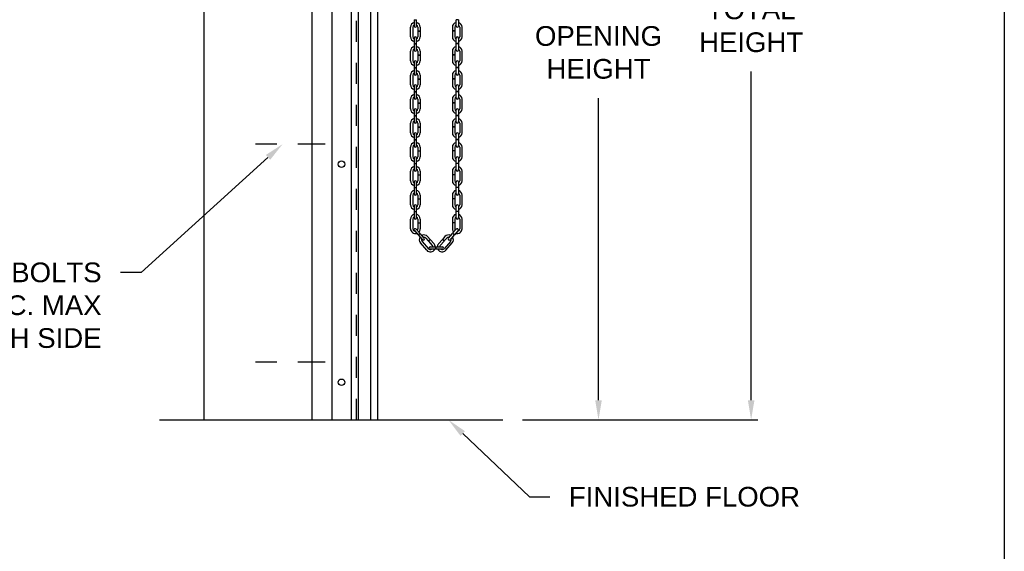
# Model space of a CAD drawing. Header units: inches. Extents: x 169.6 to 213.8, y 195 to 266.5.
# Tile 41 of 49: x 209.1 to 213.8, y 219.5 to 222.1. Entities that reach past the tile are written whole.
import ezdxf
from ezdxf import colors
from ezdxf.entities.mleader import LeaderData, LeaderLine
from ezdxf.math import Vec2, Vec3

# ---------------------------------------------------------------- set-up
doc = ezdxf.new("R2010")
doc.units = ezdxf.units.IN
doc.header["$LTSCALE"] = 0.25
doc.header["$MEASUREMENT"] = 0
doc.linetypes.add('CENTER2', pattern=[1.125, 0.75, -0.125, 0.125, -0.125])
doc.linetypes.add('HIDDEN', pattern=[0.375, 0.25, -0.125])
doc.layers.add('ANNOTATIONS', color=1, linetype='Continuous')
doc.layers.add('CHAIN HOIST RH', color=7, linetype='Continuous')
doc.styles.add('ARIAL', font='arial.ttf', dxfattribs={"height": 0.09375})
doc.dimstyles.new('STANDARD$0', dxfattribs={"dimtxt": 0.09375, "dimasz": 0.09375, "dimexe": 0.03125, "dimexo": 0.046875, "dimgap": 0.09, "dimtad": 0, "dimtih": 1, "dimtoh": 1, "dimdec": 4, "dimzin": 0, "dimdsep": 46, "dimtxsty": 'ARIAL', "dimcen": 0.09, "dimadec": 0, "dimazin": 0, "dimtfac": 1, "dimtdec": 4, "dimtofl": 0, "dimtmove": 0, "dimatfit": 1, "dimfxl": 1, "dimtolj": 1, "dimtzin": 0, "dimarcsym": 0})

# ---------------------------------------------------------------- blocks, each defined once
blk = doc.blocks.new('*D44')
at = {"layer": 'ANNOTATIONS', "color": 0, "lineweight": -2, "transparency": 16777216}
for p, q in [((210.51, 223.6452), (211.8555, 223.6452)), ((211.8242, 223.5514), (211.8242, 222.1143)), ((211.8242, 220.2423), (211.8242, 221.6794)), ((211.4632, 220.1486), (211.8555, 220.1486))]:
    blk.add_line(p, q, dxfattribs=at)
at = {"layer": 'ANNOTATIONS', "color": 0, "transparency": 16777216}
for points in [[(211.8086, 223.5514), (211.8399, 223.5514), (211.8242, 223.6452)], [(211.8086, 220.2423), (211.8399, 220.2423), (211.8242, 220.1486)]]:
    blk.add_solid(points, dxfattribs=at)
at = {"layer": 'defpoints', "color": 0, "transparency": 16777216}
for p in [(210.4632, 223.6452), (211.8242, 223.6452), (211.4163, 220.1486)]:
    blk.add_point(p, dxfattribs=at)
at = {"layer": 'ANNOTATIONS', "color": 0, "transparency": 16777216, "insert": (211.8242, 221.8969), "char_height": 0.09375, "attachment_point": 5, "style": 'ARIAL'}
blk.add_mtext('\\A1;OPENING \\PHEIGHT', dxfattribs=at)
blk = doc.blocks.new('*D45')
at = {"layer": 'ANNOTATIONS', "color": 0, "lineweight": -2, "transparency": 16777216}
for p, q in [((211.4475, 224.8986), (212.581, 224.8986)), ((212.5497, 224.8048), (212.5497, 222.241)), ((212.5497, 220.2423), (212.5497, 221.8061)), ((211.4632, 220.1486), (212.581, 220.1486))]:
    blk.add_line(p, q, dxfattribs=at)
at = {"layer": 'ANNOTATIONS', "color": 0, "transparency": 16777216}
for points in [[(212.5341, 224.8048), (212.5654, 224.8048), (212.5497, 224.8986)], [(212.5341, 220.2423), (212.5654, 220.2423), (212.5497, 220.1486)]]:
    blk.add_solid(points, dxfattribs=at)
at = {"layer": 'defpoints', "color": 0, "transparency": 16777216}
for p in [(211.4007, 224.8986), (211.4163, 220.1486), (212.5497, 220.1486)]:
    blk.add_point(p, dxfattribs=at)
at = {"layer": 'ANNOTATIONS', "color": 0, "transparency": 16777216, "insert": (212.5497, 222.0236), "char_height": 0.09375, "attachment_point": 5, "style": 'ARIAL'}
blk.add_mtext('\\A1;TOTAL\\PHEIGHT', dxfattribs=at)

msp = doc.modelspace()

# ---------------------------------------------------------------- linework, layer by layer
at = {"layer": 'CHAIN HOIST RH', "linetype": 'Continuous'}
for p, q in [((209.94755, 225.64691), (209.94755, 220.14855)), ((210.46317, 220.14855), (210.46317, 225.64691)), ((210.55713, 223.89855), (210.55713, 220.14855)), ((210.6484, 223.89855), (210.6484, 220.14855)), ((210.68193, 223.89855), (210.68193, 220.14855)), ((210.73988, 223.89855), (210.73988, 220.14855)), ((210.7734, 223.89855), (210.7734, 220.14855)), ((209.73819, 220.14855), (211.36942, 220.14855))]:
    msp.add_line(p, q, dxfattribs=at)
at = {"layer": 'CHAIN HOIST RH', "linetype": 'HIDDEN'}
msp.add_line((210.67411, 220.14855), (210.67411, 223.94644), dxfattribs=at)
at = {"layer": 'CHAIN HOIST RH'}
for p, q in [((210.94805, 222.05285), (210.94805, 222.02309)), ((210.94805, 222.05285), (210.95915, 222.05285)), ((210.95915, 222.02309), (210.95915, 222.05285)), ((211.15803, 222.05285), (211.14693, 222.05285)), ((211.14693, 222.02309), (211.14693, 222.05285)), ((211.15803, 222.05285), (211.15803, 222.02309)), ((210.93068, 221.97134), (210.93068, 222.01776)), ((210.94178, 222.01776), (210.94178, 221.97134)), ((210.96542, 222.01776), (210.96542, 221.99993)), ((210.96542, 221.99993), (210.97652, 221.99993)), ((210.96542, 221.99903), (210.97652, 221.99903)), ((210.96542, 221.99903), (210.96542, 221.97134)), ((210.97652, 222.01776), (210.97652, 221.99993)), ((210.97652, 221.99903), (210.97652, 221.97134)), ((211.12956, 222.01776), (211.12956, 221.99993)), ((211.14066, 221.99993), (211.12956, 221.99993)), ((211.12956, 221.99903), (211.12956, 221.97134)), ((211.14066, 221.99903), (211.12956, 221.99903)), ((211.14066, 222.01776), (211.14066, 221.99993)), ((211.14066, 221.99903), (211.14066, 221.97134)), ((211.1643, 222.01776), (211.1643, 221.97134)), ((211.1754, 221.97134), (211.1754, 222.01776)), ((210.94805, 221.96601), (210.94805, 221.93962)), ((210.94805, 221.93962), (210.95915, 221.93962)), ((210.95915, 221.93962), (210.95915, 221.96601)), ((211.14693, 221.93962), (211.14693, 221.96601)), ((211.15803, 221.93962), (211.14693, 221.93962)), ((211.15803, 221.96601), (211.15803, 221.93962)), ((210.93068, 221.85721), (210.93068, 221.90364)), ((210.94178, 221.90364), (210.94178, 221.85721)), ((210.94805, 221.93872), (210.95915, 221.93872)), ((210.94805, 221.93872), (210.94805, 221.90897)), ((210.95915, 221.90897), (210.95915, 221.93872)), ((210.96542, 221.90364), (210.96542, 221.88581)), ((210.97652, 221.90364), (210.97652, 221.88581)), ((211.12956, 221.90364), (211.12956, 221.88581)), ((211.14066, 221.90364), (211.14066, 221.88581)), ((211.15803, 221.93872), (211.14693, 221.93872)), ((211.14693, 221.90897), (211.14693, 221.93872)), ((211.15803, 221.93872), (211.15803, 221.90897)), ((211.1643, 221.90364), (211.1643, 221.85721)), ((211.1754, 221.85721), (211.1754, 221.90364)), ((210.94805, 221.85188), (210.94805, 221.8255)), ((210.95915, 221.8255), (210.95915, 221.85188)), ((210.96542, 221.88581), (210.97652, 221.88581)), ((210.96542, 221.88491), (210.96542, 221.85721)), ((210.96542, 221.88491), (210.97652, 221.88491)), ((210.97652, 221.88491), (210.97652, 221.85721)), ((211.14066, 221.88581), (211.12956, 221.88581)), ((211.12956, 221.88491), (211.12956, 221.85721)), ((211.14066, 221.88491), (211.12956, 221.88491)), ((211.14066, 221.88491), (211.14066, 221.85721)), ((211.14693, 221.8255), (211.14693, 221.85188)), ((211.15803, 221.85188), (211.15803, 221.8255)), ((210.94805, 221.8255), (210.95915, 221.8255)), ((210.94805, 221.8246), (210.95915, 221.8246)), ((210.94805, 221.8246), (210.94805, 221.79485)), ((210.95915, 221.79485), (210.95915, 221.8246)), ((211.15803, 221.8255), (211.14693, 221.8255)), ((211.14693, 221.79485), (211.14693, 221.8246)), ((211.15803, 221.8246), (211.14693, 221.8246)), ((211.15803, 221.8246), (211.15803, 221.79485)), ((210.93068, 221.74309), (210.93068, 221.78952)), ((210.94178, 221.78952), (210.94178, 221.74309)), ((210.96542, 221.78952), (210.96542, 221.77169)), ((210.96542, 221.77169), (210.97652, 221.77169)), ((210.96542, 221.77079), (210.96542, 221.74309)), ((210.96542, 221.77079), (210.97652, 221.77079)), ((210.97652, 221.78952), (210.97652, 221.77169)), ((210.97652, 221.77079), (210.97652, 221.74309)), ((211.12956, 221.78952), (211.12956, 221.77169)), ((211.14066, 221.77169), (211.12956, 221.77169)), ((211.12956, 221.77079), (211.12956, 221.74309)), ((211.14066, 221.77079), (211.12956, 221.77079)), ((211.14066, 221.78952), (211.14066, 221.77169)), ((211.14066, 221.77079), (211.14066, 221.74309)), ((211.1643, 221.78952), (211.1643, 221.74309)), ((211.1754, 221.74309), (211.1754, 221.78952)), ((210.94805, 221.73776), (210.94805, 221.71138)), ((210.94805, 221.71138), (210.95915, 221.71138)), ((210.94805, 221.71048), (210.95915, 221.71048)), ((210.94805, 221.71048), (210.94805, 221.68072)), ((210.95915, 221.71138), (210.95915, 221.73776)), ((210.95915, 221.68072), (210.95915, 221.71048)), ((211.14693, 221.71138), (211.14693, 221.73776)), ((211.15803, 221.71138), (211.14693, 221.71138)), ((211.14693, 221.68072), (211.14693, 221.71048)), ((211.15803, 221.71048), (211.14693, 221.71048)), ((211.15803, 221.73776), (211.15803, 221.71138)), ((211.15803, 221.71048), (211.15803, 221.68072)), ((210.93068, 221.62897), (210.93068, 221.67539)), ((210.94178, 221.67539), (210.94178, 221.62897)), ((210.96542, 221.67539), (210.96542, 221.65757)), ((210.97652, 221.67539), (210.97652, 221.65757)), ((211.12956, 221.67539), (211.12956, 221.65757)), ((211.14066, 221.67539), (211.14066, 221.65757)), ((211.1643, 221.67539), (211.1643, 221.62897)), ((211.1754, 221.62897), (211.1754, 221.67539)), ((210.94805, 221.62364), (210.94805, 221.59726)), ((210.95915, 221.59726), (210.95915, 221.62364)), ((210.96542, 221.65757), (210.97652, 221.65757)), ((210.96542, 221.65667), (210.96542, 221.62897)), ((210.96542, 221.65667), (210.97652, 221.65667)), ((210.97652, 221.65667), (210.97652, 221.62897)), ((211.14066, 221.65757), (211.12956, 221.65757)), ((211.14066, 221.65667), (211.12956, 221.65667)), ((211.12956, 221.65667), (211.12956, 221.62897)), ((211.14066, 221.65667), (211.14066, 221.62897)), ((211.14693, 221.59726), (211.14693, 221.62364)), ((211.15803, 221.62364), (211.15803, 221.59726)), ((210.94805, 221.59726), (210.95915, 221.59726)), ((210.94805, 221.59636), (210.94805, 221.5666)), ((210.94805, 221.59636), (210.95915, 221.59636)), ((210.95915, 221.5666), (210.95915, 221.59636)), ((211.15803, 221.59726), (211.14693, 221.59726)), ((211.14693, 221.5666), (211.14693, 221.59636)), ((211.15803, 221.59636), (211.14693, 221.59636)), ((211.15803, 221.59636), (211.15803, 221.5666)), ((210.93068, 221.51485), (210.93068, 221.56127)), ((210.94178, 221.56127), (210.94178, 221.51485)), ((210.96542, 221.56127), (210.96542, 221.54344)), ((210.96542, 221.54344), (210.97652, 221.54344)), ((210.96542, 221.54255), (210.97652, 221.54255)), ((210.96542, 221.54255), (210.96542, 221.51485)), ((210.97652, 221.56127), (210.97652, 221.54344)), ((210.97652, 221.54255), (210.97652, 221.51485)), ((211.12956, 221.56127), (211.12956, 221.54344)), ((211.14066, 221.54344), (211.12956, 221.54344)), ((211.14066, 221.54255), (211.12956, 221.54255)), ((211.12956, 221.54255), (211.12956, 221.51485)), ((211.14066, 221.56127), (211.14066, 221.54344)), ((211.14066, 221.54255), (211.14066, 221.51485)), ((211.1643, 221.56127), (211.1643, 221.51485)), ((211.1754, 221.51485), (211.1754, 221.56127)), ((210.94805, 221.50952), (210.94805, 221.48313)), ((210.94805, 221.48313), (210.95915, 221.48313)), ((210.94805, 221.48224), (210.94805, 221.45248)), ((210.94805, 221.48224), (210.95915, 221.48224)), ((210.95915, 221.48313), (210.95915, 221.50952)), ((210.95915, 221.45248), (210.95915, 221.48224)), ((211.14693, 221.48313), (211.14693, 221.50952)), ((211.15803, 221.48313), (211.14693, 221.48313)), ((211.15803, 221.48224), (211.14693, 221.48224)), ((211.14693, 221.45248), (211.14693, 221.48224)), ((211.15803, 221.50952), (211.15803, 221.48313)), ((211.15803, 221.48224), (211.15803, 221.45248)), ((210.93068, 221.40073), (210.93068, 221.44715)), ((210.94178, 221.44715), (210.94178, 221.40073)), ((210.96542, 221.44715), (210.96542, 221.42932)), ((210.96542, 221.42932), (210.97652, 221.42932)), ((210.96542, 221.42842), (210.97652, 221.42842)), ((210.96542, 221.42842), (210.96542, 221.40073)), ((210.97652, 221.44715), (210.97652, 221.42932)), ((210.97652, 221.42842), (210.97652, 221.40073)), ((211.12956, 221.44715), (211.12956, 221.42932)), ((211.14066, 221.42932), (211.12956, 221.42932)), ((211.14066, 221.42842), (211.12956, 221.42842)), ((211.12956, 221.42842), (211.12956, 221.40073)), ((211.14066, 221.44715), (211.14066, 221.42932)), ((211.14066, 221.42842), (211.14066, 221.40073)), ((211.1643, 221.44715), (211.1643, 221.40073)), ((211.1754, 221.40073), (211.1754, 221.44715)), ((210.94805, 221.3954), (210.94805, 221.36901)), ((210.95915, 221.36901), (210.95915, 221.3954)), ((211.14693, 221.36901), (211.14693, 221.3954)), ((211.15803, 221.3954), (211.15803, 221.36901)), ((210.93068, 221.2866), (210.93068, 221.33303)), ((210.94178, 221.33303), (210.94178, 221.2866)), ((210.94805, 221.36901), (210.95915, 221.36901)), ((210.94805, 221.36811), (210.94805, 221.33836)), ((210.94805, 221.36811), (210.95915, 221.36811)), ((210.95915, 221.33836), (210.95915, 221.36811)), ((210.96542, 221.33303), (210.96542, 221.3152)), ((210.97652, 221.33303), (210.97652, 221.3152)), ((211.12956, 221.33303), (211.12956, 221.3152)), ((211.14066, 221.33303), (211.14066, 221.3152)), ((211.15803, 221.36901), (211.14693, 221.36901)), ((211.15803, 221.36811), (211.14693, 221.36811)), ((211.14693, 221.33836), (211.14693, 221.36811)), ((211.15803, 221.36811), (211.15803, 221.33836)), ((211.1643, 221.33303), (211.1643, 221.2866)), ((211.1754, 221.2866), (211.1754, 221.33303)), ((210.96542, 221.3152), (210.97652, 221.3152)), ((210.96542, 221.3143), (210.97652, 221.3143)), ((210.96542, 221.3143), (210.96542, 221.2866)), ((210.97652, 221.3143), (210.97652, 221.2866)), ((211.14066, 221.3152), (211.12956, 221.3152)), ((211.14066, 221.3143), (211.12956, 221.3143)), ((211.12956, 221.3143), (211.12956, 221.2866)), ((211.14066, 221.3143), (211.14066, 221.2866)), ((210.94805, 221.28127), (210.94805, 221.25489)), ((210.94805, 221.25489), (210.95915, 221.25489)), ((210.94805, 221.25399), (210.94805, 221.22424)), ((210.94805, 221.25399), (210.95915, 221.25399)), ((210.95915, 221.25489), (210.95915, 221.28127)), ((210.95915, 221.22424), (210.95915, 221.25399)), ((211.14693, 221.25489), (211.14693, 221.28127)), ((211.15803, 221.25489), (211.14693, 221.25489)), ((211.15803, 221.25399), (211.14693, 221.25399)), ((211.14693, 221.22424), (211.14693, 221.25399)), ((211.15803, 221.28127), (211.15803, 221.25489)), ((211.15803, 221.25399), (211.15803, 221.22424)), ((210.93068, 221.17248), (210.93068, 221.21891)), ((210.94178, 221.21891), (210.94178, 221.17248)), ((210.96542, 221.21891), (210.96542, 221.20108)), ((210.96542, 221.20108), (210.97652, 221.20108)), ((210.96542, 221.20018), (210.97652, 221.20018)), ((210.96542, 221.20018), (210.96542, 221.17248)), ((210.97652, 221.21891), (210.97652, 221.20108)), ((210.97652, 221.20018), (210.97652, 221.17248)), ((211.12956, 221.21891), (211.12956, 221.20108)), ((211.14066, 221.20108), (211.12956, 221.20108)), ((211.12956, 221.20018), (211.12956, 221.17248)), ((211.14066, 221.20018), (211.12956, 221.20018)), ((211.14066, 221.21891), (211.14066, 221.20108)), ((211.14066, 221.20018), (211.14066, 221.17248)), ((211.1643, 221.21891), (211.1643, 221.17248)), ((211.1754, 221.17248), (211.1754, 221.21891)), ((210.94805, 221.16715), (210.94805, 221.14077)), ((210.95915, 221.14077), (210.95915, 221.16715)), ((211.14693, 221.14077), (211.14693, 221.16715)), ((211.15803, 221.16715), (211.15803, 221.14077)), ((210.93068, 221.05836), (210.93068, 221.10478)), ((210.94178, 221.10478), (210.94178, 221.05836)), ((210.94805, 221.14077), (210.95915, 221.14077)), ((210.94805, 221.13987), (210.95915, 221.13987)), ((210.94805, 221.13987), (210.94805, 221.11011)), ((210.95915, 221.11011), (210.95915, 221.13987)), ((210.96542, 221.10478), (210.96542, 221.08696)), ((210.97652, 221.10478), (210.97652, 221.08696)), ((211.12956, 221.10478), (211.12956, 221.08696)), ((211.14066, 221.10478), (211.14066, 221.08696)), ((211.15803, 221.14077), (211.14693, 221.14077)), ((211.15803, 221.13987), (211.14693, 221.13987)), ((211.14693, 221.11011), (211.14693, 221.13987)), ((211.15803, 221.13987), (211.15803, 221.11011)), ((211.1643, 221.10478), (211.1643, 221.05836)), ((211.1754, 221.05836), (211.1754, 221.10478)), ((210.97514, 221.03682), (210.95778, 221.05668)), ((210.96542, 221.08696), (210.97652, 221.08696)), ((210.96542, 221.08606), (210.96542, 221.05836)), ((210.96542, 221.08606), (210.97652, 221.08606)), ((210.97652, 221.08606), (210.97652, 221.05836)), ((211.14066, 221.08696), (211.12956, 221.08696)), ((211.12956, 221.08606), (211.12956, 221.05836)), ((211.14066, 221.08606), (211.12956, 221.08606)), ((211.13094, 221.03682), (211.1483, 221.05668)), ((211.14066, 221.08606), (211.14066, 221.05836)), ((210.94942, 221.04938), (210.96678, 221.02951)), ((210.96678, 221.02951), (210.97514, 221.03682)), ((210.96737, 221.02884), (210.97573, 221.03614)), ((210.96737, 221.02884), (210.98696, 221.00643)), ((210.99531, 221.01373), (210.97573, 221.03614)), ((211.00354, 221.01385), (211.01527, 221.00042)), ((211.0119, 221.02115), (211.02363, 221.00773)), ((211.01527, 221.00042), (211.02363, 221.00773)), ((211.01587, 220.99975), (211.02422, 221.00705)), ((211.02422, 221.00705), (211.04245, 220.9862)), ((211.08186, 221.00705), (211.06363, 220.9862)), ((211.09021, 220.99975), (211.08186, 221.00705)), ((211.09418, 221.02115), (211.08245, 221.00773)), ((211.0908, 221.00042), (211.08245, 221.00773)), ((211.10254, 221.01385), (211.0908, 221.00042)), ((211.11077, 221.01373), (211.13035, 221.03614)), ((211.1387, 221.02884), (211.11912, 221.00643)), ((211.1387, 221.02884), (211.13035, 221.03614)), ((211.1393, 221.02951), (211.13094, 221.03682)), ((211.15666, 221.04938), (211.1393, 221.02951)), ((211.00793, 220.95603), (210.97738, 220.99099)), ((210.98574, 220.99829), (211.01629, 220.96333)), ((211.01587, 220.99975), (211.03409, 220.97889)), ((211.02452, 220.97188), (211.08156, 220.97188)), ((211.08156, 220.96078), (211.02452, 220.96078)), ((211.0509, 220.96078), (211.0509, 220.97188)), ((211.0518, 220.96078), (211.0518, 220.97188)), ((211.09021, 220.99975), (211.07199, 220.97889)), ((211.12034, 220.99829), (211.08979, 220.96333)), ((211.09815, 220.95603), (211.1287, 220.99099))]:
    msp.add_line(p, q, dxfattribs=at)
at = {"layer": 'CHAIN HOIST RH', "linetype": 'CENTER2', "ltscale": 0.7}
for p, q in [((210.52567, 221.46105), (210.11942, 221.46105)), ((210.52567, 220.42351), (210.11942, 220.42351))]:
    msp.add_line(p, q, dxfattribs=at)
at = {"layer": 'CHAIN HOIST RH', "linetype": 'Continuous'}
for centre in [(210.60276, 221.3653), (210.60276, 220.32775)]:
    msp.add_circle(centre, 0.01562, dxfattribs=at)
at = {"layer": 'CHAIN HOIST RH'}
for centre, radius, start, end in [((210.9536, 222.01776), 0.02292, 104.01225, 180), ((210.9536, 222.01776), 0.02292, 0, 75.98775), ((211.15248, 222.01776), 0.02292, 104.01225, 180), ((211.15248, 222.01776), 0.02292, 0, 75.98775), ((210.9536, 222.01776), 0.01182, 118.00044, 180), ((210.9536, 222.02309), 0.00555, 180, 0), ((210.9536, 222.01776), 0.01182, 0, 61.99956), ((211.15248, 222.01776), 0.01182, 118.00044, 180), ((211.15248, 222.02309), 0.00555, 180, 0), ((211.15248, 222.01776), 0.01182, 0, 61.99956), ((210.9536, 221.97134), 0.02292, 180, 255.98775), ((210.9536, 221.97134), 0.01182, 180, 241.99956), ((210.9536, 221.96601), 0.00555, 0, 180), ((210.9536, 221.97134), 0.01182, 298.00044, 0), ((210.9536, 221.97134), 0.02292, 284.01225, 0), ((211.15248, 221.97134), 0.02292, 180, 255.98775), ((211.15248, 221.97134), 0.01182, 180, 241.99956), ((211.15248, 221.96601), 0.00555, 0, 180), ((211.15248, 221.97134), 0.02292, 284.01225, 0), ((211.15248, 221.97134), 0.01182, 298.00044, 0), ((210.9536, 221.90364), 0.02292, 104.01225, 180), ((210.9536, 221.90364), 0.01182, 118.00044, 180), ((210.9536, 221.90897), 0.00555, 180, 0), ((210.9536, 221.90364), 0.02292, 0, 75.98775), ((210.9536, 221.90364), 0.01182, 0, 61.99956), ((211.15248, 221.90364), 0.02292, 104.01225, 180), ((211.15248, 221.90364), 0.01182, 118.00044, 180), ((211.15248, 221.90897), 0.00555, 180, 0), ((211.15248, 221.90364), 0.02292, 0, 75.98775), ((211.15248, 221.90364), 0.01182, 0, 61.99956), ((210.9536, 221.85721), 0.02292, 180, 255.98775), ((210.9536, 221.85721), 0.01182, 180, 241.99956), ((210.9536, 221.85188), 0.00555, 0, 180), ((210.9536, 221.85721), 0.01182, 298.00044, 0), ((210.9536, 221.85721), 0.02292, 284.01225, 0), ((211.15248, 221.85721), 0.02292, 180, 255.98775), ((211.15248, 221.85721), 0.01182, 180, 241.99956), ((211.15248, 221.85188), 0.00555, 0, 180), ((211.15248, 221.85721), 0.01182, 298.00044, 0), ((211.15248, 221.85721), 0.02292, 284.01225, 0), ((210.9536, 221.78952), 0.02292, 104.01225, 180), ((210.9536, 221.78952), 0.01182, 118.00044, 180), ((210.9536, 221.78952), 0.02292, 0, 75.98775), ((210.9536, 221.78952), 0.01182, 0, 61.99956), ((211.15248, 221.78952), 0.02292, 104.01225, 180), ((211.15248, 221.78952), 0.01182, 118.00044, 180), ((211.15248, 221.78952), 0.02292, 0, 75.98775), ((211.15248, 221.78952), 0.01182, 0, 61.99956), ((210.9536, 221.79485), 0.00555, 180, 0), ((211.15248, 221.79485), 0.00555, 180, 0), ((210.9536, 221.74309), 0.02292, 180, 255.98775), ((210.9536, 221.74309), 0.01182, 180, 241.99956), ((210.9536, 221.73776), 0.00555, 0, 180), ((210.9536, 221.74309), 0.02292, 284.01225, 0), ((210.9536, 221.74309), 0.01182, 298.00044, 0), ((211.15248, 221.74309), 0.02292, 180, 255.98775), ((211.15248, 221.74309), 0.01182, 180, 241.99956), ((211.15248, 221.73776), 0.00555, 0, 180), ((211.15248, 221.74309), 0.02292, 284.01225, 0), ((211.15248, 221.74309), 0.01182, 298.00044, 0), ((210.9536, 221.67539), 0.02292, 104.01225, 180), ((210.9536, 221.67539), 0.01182, 118.00044, 180), ((210.9536, 221.68072), 0.00555, 180, 0), ((210.9536, 221.67539), 0.02292, 0, 75.98775), ((210.9536, 221.67539), 0.01182, 0, 61.99956), ((211.15248, 221.67539), 0.02292, 104.01225, 180), ((211.15248, 221.67539), 0.01182, 118.00044, 180), ((211.15248, 221.68072), 0.00555, 180, 0), ((211.15248, 221.67539), 0.02292, 0, 75.98775), ((211.15248, 221.67539), 0.01182, 0, 61.99956), ((210.9536, 221.62897), 0.02292, 180, 255.98775), ((210.9536, 221.62897), 0.01182, 180, 241.99956), ((210.9536, 221.62364), 0.00555, 0, 180), ((210.9536, 221.62897), 0.02292, 284.01225, 0), ((210.9536, 221.62897), 0.01182, 298.00044, 0), ((211.15248, 221.62897), 0.02292, 180, 255.98775), ((211.15248, 221.62897), 0.01182, 180, 241.99956), ((211.15248, 221.62364), 0.00555, 0, 180), ((211.15248, 221.62897), 0.01182, 298.00044, 0), ((211.15248, 221.62897), 0.02292, 284.01225, 0), ((210.9536, 221.56127), 0.02292, 104.01225, 180), ((210.9536, 221.56127), 0.01182, 118.00044, 180), ((210.9536, 221.5666), 0.00555, 180, 0), ((210.9536, 221.56127), 0.02292, 0, 75.98775), ((210.9536, 221.56127), 0.01182, 0, 61.99956), ((211.15248, 221.56127), 0.02292, 104.01225, 180), ((211.15248, 221.56127), 0.01182, 118.00044, 180), ((211.15248, 221.5666), 0.00555, 180, 0), ((211.15248, 221.56127), 0.02292, 0, 75.98775), ((211.15248, 221.56127), 0.01182, 0, 61.99956), ((210.9536, 221.51485), 0.02292, 180, 255.98775), ((210.9536, 221.51485), 0.01182, 180, 241.99956), ((210.9536, 221.50952), 0.00555, 0, 180), ((210.9536, 221.51485), 0.02292, 284.01225, 0), ((210.9536, 221.51485), 0.01182, 298.00044, 0), ((211.15248, 221.51485), 0.02292, 180, 255.98775), ((211.15248, 221.51485), 0.01182, 180, 241.99956), ((211.15248, 221.50952), 0.00555, 0, 180), ((211.15248, 221.51485), 0.02292, 284.01225, 0), ((211.15248, 221.51485), 0.01182, 298.00044, 0), ((210.9536, 221.44715), 0.02292, 104.01225, 180), ((210.9536, 221.44715), 0.01182, 118.00044, 180), ((210.9536, 221.45248), 0.00555, 180, 0), ((210.9536, 221.44715), 0.02292, 0, 75.98775), ((210.9536, 221.44715), 0.01182, 0, 61.99956), ((211.15248, 221.44715), 0.02292, 104.01225, 180), ((211.15248, 221.44715), 0.01182, 118.00044, 180), ((211.15248, 221.45248), 0.00555, 180, 0), ((211.15248, 221.44715), 0.02292, 0, 75.98775), ((211.15248, 221.44715), 0.01182, 0, 61.99956), ((210.9536, 221.40073), 0.02292, 180, 255.98775), ((210.9536, 221.40073), 0.01182, 180, 241.99956), ((210.9536, 221.3954), 0.00555, 0, 180), ((210.9536, 221.40073), 0.02292, 284.01225, 0), ((210.9536, 221.40073), 0.01182, 298.00044, 0), ((211.15248, 221.40073), 0.02292, 180, 255.98775), ((211.15248, 221.40073), 0.01182, 180, 241.99956), ((211.15248, 221.3954), 0.00555, 0, 180), ((211.15248, 221.40073), 0.01182, 298.00044, 0), ((211.15248, 221.40073), 0.02292, 284.01225, 0), ((210.9536, 221.33303), 0.02292, 104.01225, 180), ((210.9536, 221.33303), 0.01182, 118.00044, 180), ((210.9536, 221.33836), 0.00555, 180, 0), ((210.9536, 221.33303), 0.02292, 0, 75.98775), ((210.9536, 221.33303), 0.01182, 0, 61.99956), ((211.15248, 221.33303), 0.02292, 104.01225, 180), ((211.15248, 221.33303), 0.01182, 118.00044, 180), ((211.15248, 221.33836), 0.00555, 180, 0), ((211.15248, 221.33303), 0.02292, 0, 75.98775), ((211.15248, 221.33303), 0.01182, 0, 61.99956), ((210.9536, 221.2866), 0.02292, 180, 255.98775), ((210.9536, 221.2866), 0.01182, 180, 241.99956), ((210.9536, 221.28127), 0.00555, 0, 180), ((210.9536, 221.2866), 0.01182, 298.00044, 0), ((210.9536, 221.2866), 0.02292, 284.01225, 0), ((211.15248, 221.2866), 0.02292, 180, 255.98775), ((211.15248, 221.2866), 0.01182, 180, 241.99956), ((211.15248, 221.28127), 0.00555, 0, 180), ((211.15248, 221.2866), 0.01182, 298.00044, 0), ((211.15248, 221.2866), 0.02292, 284.01225, 0), ((210.9536, 221.21891), 0.02292, 104.01225, 180), ((210.9536, 221.21891), 0.02292, 0, 75.98775), ((211.15248, 221.21891), 0.02292, 104.01225, 180), ((211.15248, 221.21891), 0.02292, 0, 75.98775), ((210.9536, 221.21891), 0.01182, 118.00044, 180), ((210.9536, 221.22424), 0.00555, 180, 0), ((210.9536, 221.21891), 0.01182, 0, 61.99956), ((211.15248, 221.21891), 0.01182, 118.00044, 180), ((211.15248, 221.22424), 0.00555, 180, 0), ((211.15248, 221.21891), 0.01182, 0, 61.99956), ((210.9536, 221.17248), 0.02292, 180, 255.98775), ((210.9536, 221.17248), 0.01182, 180, 241.99956), ((210.9536, 221.16715), 0.00555, 0, 180), ((210.9536, 221.17248), 0.01182, 298.00044, 0), ((210.9536, 221.17248), 0.02292, 284.01225, 0), ((211.15248, 221.17248), 0.02292, 180, 255.98775), ((211.15248, 221.17248), 0.01182, 180, 241.99956), ((211.15248, 221.16715), 0.00555, 0, 180), ((211.15248, 221.17248), 0.02292, 284.01225, 0), ((211.15248, 221.17248), 0.01182, 298.00044, 0), ((210.9536, 221.10478), 0.02292, 104.01225, 180), ((210.9536, 221.10478), 0.01182, 118.00044, 180), ((210.9536, 221.11011), 0.00555, 180, 0), ((210.9536, 221.10478), 0.02292, 0, 75.98775), ((210.9536, 221.10478), 0.01182, 0, 61.99956), ((211.15248, 221.10478), 0.02292, 104.01225, 180), ((211.15248, 221.10478), 0.01182, 118.00044, 180), ((211.15248, 221.11011), 0.00555, 180, 0), ((211.15248, 221.10478), 0.02292, 0, 75.98775), ((211.15248, 221.10478), 0.01182, 0, 61.99956), ((210.9536, 221.05836), 0.02292, 180, 287.8745), ((210.9536, 221.05836), 0.01182, 180, 261.1354), ((210.9536, 221.05303), 0.00555, 41.15123, 221.15123), ((210.9536, 221.05836), 0.01182, 321.09808, 0), ((210.9536, 221.05836), 0.02292, 316.26228, 0), ((211.15248, 221.05836), 0.02292, 180, 223.73772), ((211.15248, 221.05836), 0.01182, 180, 218.90192), ((211.15248, 221.05836), 0.02292, 252.1255, 0), ((211.15248, 221.05303), 0.00555, 318.84877, 138.84877), ((211.15248, 221.05836), 0.01182, 278.8646, 0), ((210.99464, 221.00607), 0.02292, 145.16348, 221.15123), ((210.99464, 221.00607), 0.01182, 159.15166, 221.15123), ((210.99464, 221.00607), 0.02292, 41.15123, 117.13897), ((210.99113, 221.01008), 0.00555, 221.15123, 41.15123), ((210.99464, 221.00607), 0.01182, 41.15123, 103.15079), ((211.11144, 221.00607), 0.02292, 62.86103, 138.84877), ((211.11144, 221.00607), 0.01182, 76.84921, 138.84877), ((211.11494, 221.01008), 0.00555, 138.84877, 318.84877), ((211.11144, 221.00607), 0.01182, 318.84877, 20.84834), ((211.11144, 221.00607), 0.02292, 318.84877, 34.83652), ((211.02519, 220.97111), 0.02292, 221.15123, 333.21672), ((211.02519, 220.97111), 0.01182, 221.15123, 299.10533), ((211.02452, 220.96633), 0.00555, 90, 270), ((211.02519, 220.97111), 0.01182, 3.74004, 41.15123), ((211.02519, 220.97111), 0.02292, 1.92789, 41.15123), ((211.08089, 220.97111), 0.02292, 138.84877, 178.07211), ((211.08089, 220.97111), 0.02292, 206.78328, 318.84877), ((211.08089, 220.97111), 0.01182, 138.84877, 176.25996), ((211.08089, 220.97111), 0.01182, 240.89467, 318.84877), ((211.08156, 220.96633), 0.00555, 270, 90)]:
    msp.add_arc(centre, radius, start, end, dxfattribs=at)
at = {"layer": 'defpoints'}
msp.add_lwpolyline([(213.75315, 214.73552), (194.28327, 214.73552), (194.28327, 227.47063), (213.75315, 227.47063)], close=True, dxfattribs=at)

# ---------------------------------------------------------------- dimensions: what is measured, and where the dimension line sits
at = {"layer": 'ANNOTATIONS'}
dim = msp.add_linear_dim(base=(212.54974, 220.14855), p1=(211.40067, 224.89855), p2=(211.4163, 220.14855), angle=90, text='TOTAL\\PHEIGHT', dimstyle='STANDARD$0', dxfattribs=at)
dim.commit()
dim.dimension.update_dxf_attribs({"geometry": '*D45', "text_midpoint": (212.54974, 222.02355), "dimtype": 160})
dim = msp.add_linear_dim(base=(211.82424, 223.64519), p1=(211.4163, 220.14855), p2=(210.46317, 223.64519), angle=90, text='OPENING \\PHEIGHT', dimstyle='STANDARD$0', dxfattribs=at)
dim.commit()
dim.dimension.update_dxf_attribs({"geometry": '*D44', "text_midpoint": (211.82424, 221.89687)})

# ---------------------------------------------------------------- leaders
ml = msp.add_multileader_mtext('Standard', dxfattribs=at)
ml.set_content('3/8" EXPANSION BOLTS\\P3\'-0" O.C. MAX\\PEACH SIDE', color=256, style='ARIAL')
ml.set_leader_properties()
ml.build(insert=Vec2(0, 0))
ml.multileader.update_dxf_attribs({"dogleg_length": 0.36, "arrow_head_size": 0.09375})
ctx = ml.context
ctx.base_point, ctx.char_height, ctx.arrow_head_size, ctx.landing_gap_size, ctx.plane_origin = Vec3(207.88949, 220.85008), 0.09375, 0.09375, 0.09, Vec3(207.65876, 220.77496)
ctx.text_align_type = 2
notes = []
notes.append((ctx, [(1, (1, 1, 0), (209.65005, 220.85008), (-1, 0), 0.09796, [(0, [(210.32255, 221.46105)], 0, [])])]))
ctx.mtext.insert, ctx.mtext.width, ctx.mtext.alignment, ctx.mtext.flow_direction = Vec3(209.46209, 220.89776), 1.5321608, 3, 5
ml = msp.add_multileader_mtext('Standard', dxfattribs=at)
ml.set_content('FINISHED FLOOR', color=256, style='ARIAL')
ml.set_leader_properties()
ml.build(insert=Vec2(0, 0))
ml.multileader.update_dxf_attribs({"dogleg_length": 0.36, "arrow_head_size": 0.09375})
ctx = ml.context
ctx.base_point, ctx.char_height, ctx.arrow_head_size, ctx.landing_gap_size, ctx.plane_origin = Vec3(211.59336, 219.78249), 0.09375, 0.09375, 0.09, Vec3(210.80833, 219.34926)
notes.append((ctx, [(0, (1, 1, 0), (211.49541, 219.78249), (1, 0), 0.09796, [(0, [(211.11124, 220.14855)], 0, [])])]))
ctx.mtext.insert, ctx.mtext.flow_direction = Vec3(211.68336, 219.83016), 5
for ctx, leaders in notes:
    for number, flags, end, landing, length, lines in leaders:
        leader = LeaderData()
        leader.index, (leader.has_last_leader_line, leader.has_dogleg_vector, leader.attachment_direction) = number, flags
        leader.last_leader_point, leader.dogleg_vector, leader.dogleg_length = Vec3(end), Vec3(landing), length
        for number, points, colour, breaks in lines:
            line = LeaderLine()
            line.index, line.vertices, line.color, line.breaks = number, Vec3.list(points), colors.encode_raw_color(colour), breaks
            leader.lines.append(line)
        ctx.leaders.append(leader)

doc.saveas('drawing.dxf')
